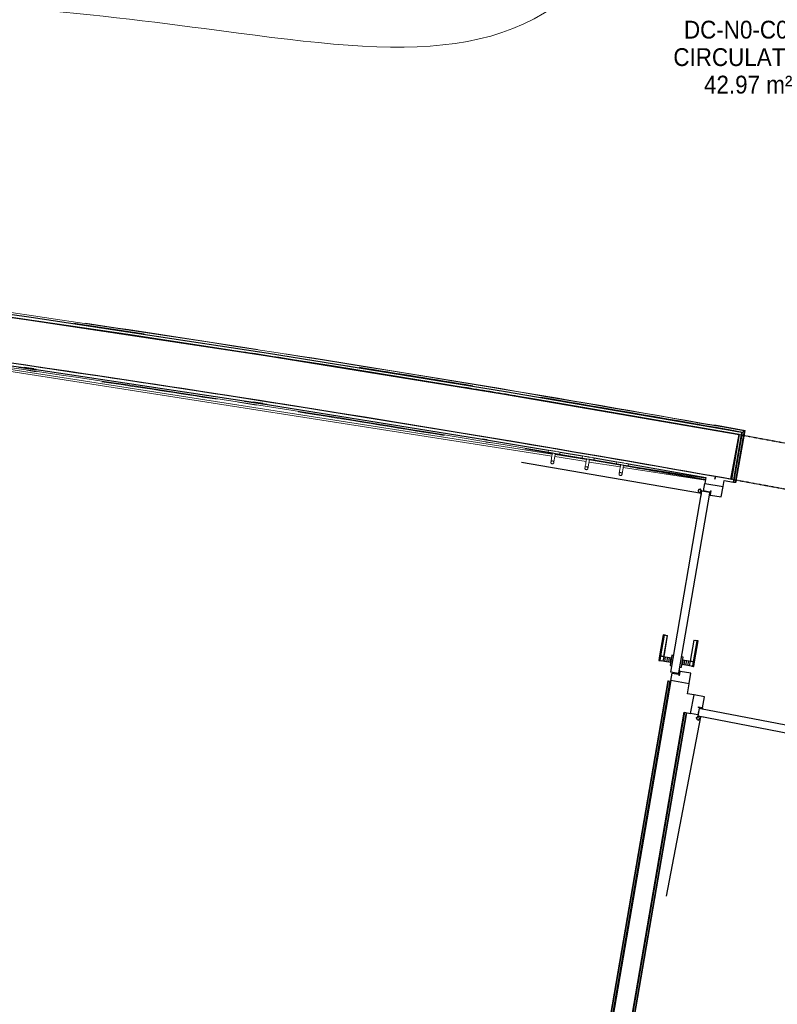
# Model space of a CAD drawing. Header units: millimetres. Extents: x 1909 to 61055, y -36590 to 14615.
# Tile 27 of 40: x 37185 to 41012, y -27429 to -22452. Entities that reach past the tile are written whole.
import ezdxf

# ---------------------------------------------------------------- set-up
doc = ezdxf.new("R2010")
doc.units = ezdxf.units.MM
doc.linetypes.add('Tiret', pattern=[2.5, 1.25, -1.25])
doc.linetypes.add('Tiret_2_', pattern=[2.5, 1.25, -1.25])
for name, color, linetype, lineweight in [('A-AREA-IDEN', 7, 'Continuous', 30), ('A-DETL-GENF', 7, 'Continuous', 18), ('A-DOOR', 7, 'Continuous', 25), ('A-FLOR', 7, 'Continuous', 25), ('A-FLOR-HRAL', 7, 'Continuous', 18), ('A-WALL', 7, 'Continuous', 25), ('E-WIRE', 7, 'Continuous', 18), ('I-FURN', 7, 'Continuous', 18), ('Q-SPCQ', 7, 'Continuous', 18)]:
    doc.layers.add(name, color=color, linetype=linetype, lineweight=lineweight)
doc.layers.add('A-DOOR-HDLN', color=5, linetype='Tiret', lineweight=25, true_color=0x0000ff)
doc.styles.add('Arial_1', font='arial.ttf', dxfattribs={"width": 0.9, "height": 90})

# ---------------------------------------------------------------- blocks, each defined once
blk = doc.blocks.new('PRT_SIMPLE_HUI_58x68x48 - PRT_BOIS_1V_930x2040x40-552383-2021_015_1111_DCE_1_50_N0 FINI_SSI_SDI')
at = {"layer": 'A-DETL-GENF', "lineweight": 25}
h = blk.add_hatch(color=256, dxfattribs=at)
h.paths.add_polyline_path([(-483.8, 9.7), (-483.8, 12.8), (-496.3, 14.5), (-500.5, 14.5), (-500.3, 13.2), (-495.7, 13.2), (-485.1, 11.7), (-484.5, 10.7)])
h.paths.add_polyline_path([(-508.5, 8), (-488.5, 8), (-483.8, 9.7), (-485.1, 10.6), (-488.7, 9.3), (-505.2, 9.7), (-505.2, 10.2), (-502, 10.8), (-502, 11.5), (-508.5, 11.5), (-508.5, 8.7)])
h = blk.add_hatch(color=256, dxfattribs=at)
h.paths.add_polyline_path([(413.8, 9.7), (418.9, 8), (438.5, 8), (438.5, 11.5), (432, 11.5), (432.2, 10.2), (435.2, 10.2), (435.2, 9.3), (418.2, 9.5), (415.1, 10.6)])
h.paths.add_polyline_path([(413.8, 9.7), (415.1, 11.7), (426.1, 13.2), (430.5, 13.2), (430.5, 14.5), (425.8, 14.5), (413.8, 12.8), (413.8, 10.4)])
at = {"layer": 'A-DETL-GENF'}
for p, q in [((-508.5, 11.5), (-502, 11.5)), ((-508.5, 8), (-508.5, 11.5)), ((-488.5, 8), (-508.5, 8)), ((-505.2, 10.2), (-505.2, 9.3)), ((-502, 10.2), (-505.2, 10.2)), ((-505.2, 9.3), (-488.7, 9.3)), ((-502, 11.5), (-502, 10.2)), ((-500.5, 14.5), (-496, 14.5)), ((-500.5, 13.2), (-500.5, 14.5)), ((-496.1, 13.2), (-500.5, 13.2)), ((-485.1, 11.7), (-496.1, 13.2)), ((-496, 14.5), (-483.8, 12.8)), ((-488.7, 9.3), (-485.1, 10.6)), ((-483.8, 9.7), (-488.5, 8)), ((-485.1, 10.6), (-485.1, 11.7)), ((-483.8, 12.8), (-483.8, 9.7)), ((413.8, 12.8), (426, 14.5)), ((413.8, 9.7), (413.8, 12.8)), ((418.5, 8), (413.8, 9.7)), ((426.1, 13.2), (415.1, 11.7)), ((415.1, 11.7), (415.1, 10.6)), ((415.1, 10.6), (418.7, 9.3)), ((438.5, 8), (418.5, 8)), ((418.7, 9.3), (435.2, 9.3)), ((426, 14.5), (430.5, 14.5)), ((430.5, 13.2), (426.1, 13.2)), ((430.5, 14.5), (430.5, 13.2)), ((432, 11.5), (438.5, 11.5)), ((432, 10.2), (432, 11.5)), ((435.2, 10.2), (432, 10.2)), ((435.2, 9.3), (435.2, 10.2)), ((438.5, 11.5), (438.5, 8))]:
    blk.add_line(p, q, dxfattribs=at)
at = {"layer": 'A-DOOR'}
for p, q in [((417, 54.5), (417, 977.5)), ((-427.1, 124), (-450.6, 124)), ((-450.6, 124), (-450.6, 123.5)), ((-450.6, 123.5), (-450.6, 119.4)), ((-427.1, 123.5), (-450.6, 123.5)), ((-450.6, 119.4), (-450.6, 112.3)), ((-427.1, 119.4), (-450.6, 119.4)), ((-450.6, 103), (-450.6, 112.3)), ((-450.6, 94.6), (-450.6, 103)), ((-427.1, 103), (-450.6, 103)), ((-319.6, 124), (-427.1, 124)), ((-427.1, 124), (-427.1, 123.5)), ((-427.1, 123.5), (-427.1, 124)), ((-427.1, 123.5), (-427.1, 119.4)), ((-319.6, 123.5), (-427.1, 123.5)), ((-427.1, 119.4), (-427.1, 123.5)), ((-427.1, 119.4), (-427.1, 112.3)), ((-319.6, 119.4), (-427.1, 119.4)), ((-427.1, 112.3), (-427.1, 119.4)), ((-427.1, 103), (-427.1, 112.3)), ((-427.1, 112.3), (-427.1, 103)), ((-427.1, 101.8), (-427.1, 103)), ((-319.6, 103), (-427.1, 103)), ((-427.1, 103), (-427.1, 94.6)), ((-427.1, 101.8), (-319.6, 101.8)), ((-319.6, 123.5), (-319.6, 124)), ((-319.6, 119.4), (-319.6, 123.5)), ((-319.6, 112.3), (-319.6, 119.4)), ((-319.6, 112.3), (-319.6, 103)), ((-319.6, 103), (-319.6, 101.8)), ((-499.5, 54.5), (430.5, 54.5)), ((-499.5, 14.5), (-499.5, 54.5)), ((-465.6, 63.5), (-465.6, 54.5)), ((-413.4, 63.5), (-465.6, 63.5)), ((-450.6, 84.2), (-450.6, 94.6)), ((-427.1, 94.6), (-450.6, 94.6)), ((-450.6, 73.4), (-450.6, 84.2)), ((-427.1, 84.2), (-450.6, 84.2)), ((-450.6, 65), (-450.6, 73.4)), ((-450.6, 73.4), (-427.1, 73.4)), ((-450.6, 65), (-450.6, 64)), ((-450.6, 64), (-427.1, 64)), ((-427.1, 94.6), (-427.1, 84.2)), ((-427.1, 84.2), (-427.1, 73.4)), ((-427.1, 73.4), (-427.1, 65)), ((-427.1, 64), (-427.1, 65)), ((-413.4, 54.5), (-413.4, 63.5)), ((430.5, 54.5), (430.5, 14.5)), ((426, 14.5), (-496, 14.5)), ((-465.6, 14.5), (-465.6, 5.5)), ((-465.6, 5.5), (-413.4, 5.5)), ((-427.1, 5), (-450.6, 5)), ((-450.6, 5), (-450.6, 4)), ((-450.6, -4.4), (-450.6, 4)), ((-427.1, 4), (-427.1, 5)), ((-427.1, 4), (-427.1, -4.4)), ((-413.4, 5.5), (-413.4, 14.5)), ((-450.6, -15.2), (-450.6, -4.4)), ((-427.1, -4.4), (-450.6, -4.4)), ((-450.6, -25.6), (-450.6, -15.2)), ((-450.6, -15.2), (-427.1, -15.2)), ((-450.6, -34), (-450.6, -25.6)), ((-450.6, -25.6), (-427.1, -25.6)), ((-450.6, -43.3), (-450.6, -34)), ((-450.6, -34), (-427.1, -34)), ((-450.6, -43.3), (-450.6, -50.4)), ((-427.1, -4.4), (-427.1, -15.2)), ((-427.1, -15.2), (-427.1, -25.6)), ((-427.1, -25.6), (-427.1, -34)), ((-427.1, -34), (-427.1, -32.8)), ((-319.6, -32.8), (-427.1, -32.8)), ((-427.1, -43.3), (-427.1, -34)), ((-427.1, -34), (-319.6, -34)), ((-427.1, -34), (-427.1, -43.3)), ((-427.1, -43.3), (-427.1, -50.4)), ((-427.1, -50.4), (-427.1, -43.3)), ((-319.6, -32.8), (-319.6, -34)), ((-319.6, -34), (-319.6, -43.3)), ((-319.6, -50.4), (-319.6, -43.3)), ((-450.6, -50.4), (-450.6, -54.5)), ((-450.6, -50.4), (-427.1, -50.4)), ((-450.6, -54.5), (-450.6, -55)), ((-450.6, -54.5), (-427.1, -54.5)), ((-450.6, -55), (-427.1, -55)), ((-427.1, -50.4), (-427.1, -54.5)), ((-427.1, -50.4), (-319.6, -50.4)), ((-427.1, -54.5), (-427.1, -50.4)), ((-427.1, -54.5), (-427.1, -55)), ((-427.1, -54.5), (-319.6, -54.5)), ((-427.1, -55), (-427.1, -54.5)), ((-427.1, -55), (-319.6, -55)), ((-319.6, -54.5), (-319.6, -50.4)), ((-319.6, -55), (-319.6, -54.5))]:
    blk.add_line(p, q, dxfattribs=at)
for radius, start, end in [(9.12, 155.8208, 180), (9.12, 180, 204.1792), (7.5, 360, 180), (7.5, 120, 180), (7.5, 180, 360), (7.5, 199.2555, 225), (9.12, 111.9887, 120), (9.12, 240, 248.0113), (7.5, 240, 300), (7.5, 0.3724, 90), (9.12, 291.9887, 300), (7.5, 330, 0), (9.12, 335.8208, 0)]:
    blk.add_arc((429, 65.5), radius, start, end, dxfattribs=at)
at = {"layer": 'Q-SPCQ'}
for p, q in [((430.5, 54.5), (403.5, 54.5)), ((430.5, 40.5), (430.5, 54.5))]:
    blk.add_line(p, q, dxfattribs=at)
blk = doc.blocks.new('PRT_SIMPLE_HUI_58x68x48 - PRT_BOIS_1V_930x2040x40-V4-2021_015_1111_DCE_1_50_N0 FINI_SSI_SDI')
at = {"layer": 'A-DETL-GENF', "lineweight": 25}
h = blk.add_hatch(color=256, dxfattribs=at)
h.paths.add_polyline_path([(-500.5, 14.5), (-500.3, 13.2), (-495.7, 13.1), (-485.1, 11.7), (-483.8, 9.7), (-483.8, 12.8), (-496.3, 14.5)])
h.paths.add_polyline_path([(-508.5, 11.5), (-508.5, 8), (-488.5, 8), (-483.8, 9.7), (-485.1, 10.6), (-488.7, 9.3), (-505.2, 9.6), (-505.2, 10.2), (-502, 10.2), (-502, 11.5), (-505.7, 11.5)])
h = blk.add_hatch(color=256, dxfattribs=at)
h.paths.add_polyline_path([(413.8, 12.8), (414.3, 10.5), (415.1, 11.7), (426.2, 13.2), (430.5, 13.2), (430.5, 14.5), (425.8, 14.5), (414.9, 12.9)])
h.paths.add_polyline_path([(415.1, 10.6), (413.8, 9.7), (419, 8), (438.5, 8), (438.5, 11.5), (432, 11.5), (432.2, 10.2), (435.2, 10.2), (435.2, 9.3), (418.2, 9.5), (415.3, 10.5)])
at = {"layer": 'A-DETL-GENF'}
for p, q in [((-508.5, 11.5), (-502, 11.5)), ((-508.5, 8), (-508.5, 11.5)), ((-488.5, 8), (-508.5, 8)), ((-505.2, 10.2), (-505.2, 9.3)), ((-502, 10.2), (-505.2, 10.2)), ((-505.2, 9.3), (-488.7, 9.3)), ((-502, 11.5), (-502, 10.2)), ((-500.5, 14.5), (-496, 14.5)), ((-500.5, 13.2), (-500.5, 14.5)), ((-496.1, 13.2), (-500.5, 13.2)), ((-485.1, 11.7), (-496.1, 13.2)), ((-496, 14.5), (-483.8, 12.8)), ((-488.7, 9.3), (-485.1, 10.6)), ((-483.8, 9.7), (-488.5, 8)), ((-485.1, 10.6), (-485.1, 11.7)), ((-483.8, 12.8), (-483.8, 9.7)), ((413.8, 12.8), (426, 14.5)), ((413.8, 9.7), (413.8, 12.8)), ((418.5, 8), (413.8, 9.7)), ((426.1, 13.2), (415.1, 11.7)), ((415.1, 11.7), (415.1, 10.6)), ((415.1, 10.6), (418.7, 9.3)), ((438.5, 8), (418.5, 8)), ((418.7, 9.3), (435.2, 9.3)), ((426, 14.5), (430.5, 14.5)), ((430.5, 13.2), (426.1, 13.2)), ((430.5, 14.5), (430.5, 13.2)), ((432, 11.5), (438.5, 11.5)), ((432, 10.2), (432, 11.5)), ((435.2, 10.2), (432, 10.2)), ((435.2, 9.3), (435.2, 10.2)), ((438.5, 11.5), (438.5, 8))]:
    blk.add_line(p, q, dxfattribs=at)
at = {"layer": 'A-DOOR'}
for p, q in [((417, 54.5), (417, 977.5)), ((-427.1, 124), (-450.6, 124)), ((-450.6, 124), (-450.6, 123.5)), ((-450.6, 123.5), (-450.6, 119.4)), ((-427.1, 123.5), (-450.6, 123.5)), ((-450.6, 119.4), (-450.6, 112.3)), ((-427.1, 119.4), (-450.6, 119.4)), ((-450.6, 103), (-450.6, 112.3)), ((-450.6, 94.6), (-450.6, 103)), ((-427.1, 103), (-450.6, 103)), ((-319.6, 124), (-427.1, 124)), ((-427.1, 124), (-427.1, 123.5)), ((-427.1, 123.5), (-427.1, 124)), ((-427.1, 123.5), (-427.1, 119.4)), ((-319.6, 123.5), (-427.1, 123.5)), ((-427.1, 119.4), (-427.1, 123.5)), ((-427.1, 119.4), (-427.1, 112.3)), ((-319.6, 119.4), (-427.1, 119.4)), ((-427.1, 112.3), (-427.1, 119.4)), ((-427.1, 103), (-427.1, 112.3)), ((-427.1, 112.3), (-427.1, 103)), ((-427.1, 101.8), (-427.1, 103)), ((-319.6, 103), (-427.1, 103)), ((-427.1, 103), (-427.1, 94.6)), ((-427.1, 101.8), (-319.6, 101.8)), ((-319.6, 123.5), (-319.6, 124)), ((-319.6, 119.4), (-319.6, 123.5)), ((-319.6, 112.3), (-319.6, 119.4)), ((-319.6, 112.3), (-319.6, 103)), ((-319.6, 103), (-319.6, 101.8)), ((-499.5, 54.5), (430.5, 54.5)), ((-499.5, 14.5), (-499.5, 54.5)), ((-465.6, 63.5), (-465.6, 54.5)), ((-413.4, 63.5), (-465.6, 63.5)), ((-450.6, 84.2), (-450.6, 94.6)), ((-427.1, 94.6), (-450.6, 94.6)), ((-450.6, 73.4), (-450.6, 84.2)), ((-427.1, 84.2), (-450.6, 84.2)), ((-450.6, 65), (-450.6, 73.4)), ((-450.6, 73.4), (-427.1, 73.4)), ((-450.6, 65), (-450.6, 64)), ((-450.6, 64), (-427.1, 64)), ((-427.1, 94.6), (-427.1, 84.2)), ((-427.1, 84.2), (-427.1, 73.4)), ((-427.1, 73.4), (-427.1, 65)), ((-427.1, 64), (-427.1, 65)), ((-413.4, 54.5), (-413.4, 63.5)), ((430.5, 54.5), (430.5, 14.5)), ((426, 14.5), (-496, 14.5)), ((-465.6, 14.5), (-465.6, 5.5)), ((-465.6, 5.5), (-413.4, 5.5)), ((-427.1, 5), (-450.6, 5)), ((-450.6, 5), (-450.6, 4)), ((-450.6, -4.4), (-450.6, 4)), ((-427.1, 4), (-427.1, 5)), ((-427.1, 4), (-427.1, -4.4)), ((-413.4, 5.5), (-413.4, 14.5)), ((-450.6, -15.2), (-450.6, -4.4)), ((-427.1, -4.4), (-450.6, -4.4)), ((-450.6, -25.6), (-450.6, -15.2)), ((-450.6, -15.2), (-427.1, -15.2)), ((-450.6, -34), (-450.6, -25.6)), ((-450.6, -25.6), (-427.1, -25.6)), ((-450.6, -43.3), (-450.6, -34)), ((-450.6, -34), (-427.1, -34)), ((-450.6, -43.3), (-450.6, -50.4)), ((-427.1, -4.4), (-427.1, -15.2)), ((-427.1, -15.2), (-427.1, -25.6)), ((-427.1, -25.6), (-427.1, -34)), ((-427.1, -34), (-427.1, -32.8)), ((-319.6, -32.8), (-427.1, -32.8)), ((-427.1, -43.3), (-427.1, -34)), ((-427.1, -34), (-319.6, -34)), ((-427.1, -34), (-427.1, -43.3)), ((-427.1, -43.3), (-427.1, -50.4)), ((-427.1, -50.4), (-427.1, -43.3)), ((-319.6, -32.8), (-319.6, -34)), ((-319.6, -34), (-319.6, -43.3)), ((-319.6, -50.4), (-319.6, -43.3)), ((-450.6, -50.4), (-450.6, -54.5)), ((-450.6, -50.4), (-427.1, -50.4)), ((-450.6, -54.5), (-450.6, -55)), ((-450.6, -54.5), (-427.1, -54.5)), ((-450.6, -55), (-427.1, -55)), ((-427.1, -50.4), (-427.1, -54.5)), ((-427.1, -50.4), (-319.6, -50.4)), ((-427.1, -54.5), (-427.1, -50.4)), ((-427.1, -54.5), (-427.1, -55)), ((-427.1, -54.5), (-319.6, -54.5)), ((-427.1, -55), (-427.1, -54.5)), ((-427.1, -55), (-319.6, -55)), ((-319.6, -54.5), (-319.6, -50.4)), ((-319.6, -55), (-319.6, -54.5))]:
    blk.add_line(p, q, dxfattribs=at)
for radius, start, end in [(9.12, 155.8208, 180), (9.12, 180, 204.1792), (7.5, 360, 180), (7.5, 120, 180), (7.5, 180, 360), (7.5, 195, 225), (9.12, 111.9887, 120), (9.12, 240, 248.0113), (7.5, 240, 300), (7.5, 0, 90), (9.12, 291.9887, 300), (7.5, 330, 0), (9.12, 335.8208, 0)]:
    blk.add_arc((429, 65.5), radius, start, end, dxfattribs=at)
at = {"layer": 'Q-SPCQ'}
for p, q in [((430.5, 54.5), (403.5, 54.5)), ((430.5, 40.5), (430.5, 54.5))]:
    blk.add_line(p, q, dxfattribs=at)
blk = doc.blocks.new('Garde-corps - Garde-corps-508898-2021_015_1111_DCE_1_50_N0 FINI_SSI_SDI')
at = {"layer": 'A-FLOR-HRAL'}
for p, q in [((-7280.7, -23338.4), (-7280.9, -23340.2)), ((-7280.7, -23338.4), (-7280.5, -23336.8)), ((-6439.9, -23427.9), (-7280.5, -23336.8)), ((-7281.6, -23347.3), (-7281.9, -23350.2)), ((-7280.9, -23340.2), (-7281.6, -23347.3)), ((-6219.3, -23462.4), (-7281.6, -23347.3)), ((-6218.1, -23347.5), (-6227.6, -23440.1)), ((-6216.7, -23349.3), (-6225.9, -23440.3)), ((-6215.1, -23351.2), (-6224.2, -23440.5)), ((-6188.5, -23350.5), (-6218.1, -23347.5)), ((-6188.7, -23352.2), (-6216.7, -23349.3)), ((-6188.9, -23353.9), (-6215.1, -23351.2)), ((-6215.1, -23351.2), (-6212.4, -23354.6)), ((-6001, -23373.1), (-6170.2, -23355.8)), ((-5999, -23371.5), (-6170, -23354.1)), ((-5997.2, -23370.1), (-6169.8, -23352.5)), ((-6054.5, -23374.8), (-6163, -23363.7)), ((-6011.7, -23478.8), (-6001, -23373.1)), ((-6009.8, -23477.3), (-5999, -23371.5)), ((-6008, -23475.8), (-5997.2, -23370.1)), ((-6001, -23373.1), (-6004.3, -23375.8)), ((-6440, -23428.7), (-6601.4, -23410.9)), ((-6213.4, -23404.8), (-6217.1, -23441.3)), ((-6019.5, -23485.1), (-6013.4, -23425.2)), ((-6220.5, -23460.8), (-6219.3, -23462.4)), ((-6219.1, -23461), (-6219.3, -23462.4)), ((-5496.1, -23550.9), (-6019.5, -23485.1)), ((-5388.7, -23553.7), (-6008, -23475.8)), ((-5851.6, -23493.9), (-6008, -23475.9)), ((-2835.3, -23894.9), (-2862.6, -23890.6)), ((-2601.7, -23931.6), (-2626.3, -23927.7)), ((-2418.4, -23971.2), (-2492.4, -23959.6)), ((381.1, -24400.5), (289.6, -24386.1)), ((562.3, -24429), (495, -24418.4)), ((1190.5, -24527.8), (948, -24489.6)), ((1178.4, -24536.3), (979.6, -24505.1)), ((1190.5, -24527.8), (1036.2, -24500.4)), ((1141.6, -24791.7), (1186.6, -24530.5)), ((1143.3, -24792), (1188.6, -24529.1)), ((1144.9, -24792.3), (1190.5, -24527.8)), ((1134.6, -24790.5), (1178.4, -24536.3)), ((1131.6, -24790), (1134.6, -24790.5)), ((1141.6, -24791.7), (1134.6, -24790.5)), ((1143.3, -24792), (1141.6, -24791.7)), ((1143.3, -24792), (1144.9, -24792.3))]:
    blk.add_line(p, q, dxfattribs=at)
at = {"layer": 'A-FLOR-HRAL', "flags": 128}
for points in [[(-6019.5, -23485.1), (-6019.7, -23485.2), (-6020, -23485.5), (-6020.4, -23485.8), (-6021, -23486.3), (-6021.6, -23486.8), (-6022.2, -23487.2), (-6022.8, -23487.8)], [(-6011.7, -23478.8), (-6015.6, -23482), (-6019.5, -23485.1)], [(-6008, -23475.8), (-6008, -23475.9), (-6008.1, -23475.9), (-6008.3, -23476.1), (-6008.5, -23476.2), (-6008.7, -23476.4), (-6008.9, -23476.6), (-6009.2, -23476.8), (-6009.4, -23477), (-6009.6, -23477.1), (-6009.8, -23477.3)], [(-3207.5, -23836.4), (-3472.3, -23794.7), (-4103, -23715.4)], [(-3261.1, -23838.8), (-3484.1, -23803.7), (-3971.4, -23742.5)], [(1186.6, -24530.5), (1182.5, -24533.4), (1178.4, -24536.3)]]:
    blk.add_lwpolyline(points, dxfattribs=at)
at = {"layer": 'A-FLOR-HRAL'}
for radius, start, end in [(118008.1, 83.932717, 84.07424), (118009.7, 83.663707, 84.07424), (117996.2, 83.553904, 84.07424), (117999.2, 83.555377, 84.07424), (118006.4, 83.663709, 84.07424), (117996.2, 82.935855, 83.459211), (117999.2, 82.934415, 83.457772), (118006.4, 79.92167, 83.454356), (118008.1, 82.322783, 83.453521), (117996.2, 81.758305, 82.805017), (117999.2, 82.280219, 82.794814), (118008.1, 81.77784, 82.226571), (117999.2, 81.836438, 82.080297), (117996.2, 80.580755, 81.627467), (117999.2, 81.412761, 81.587451), (118008.1, 81.131846, 81.559197), (118008.1, 79.920828, 81.063188), (117999.2, 80.596188, 80.878383), (117996.2, 79.926561, 80.449917), (117999.2, 79.925111, 80.427587)]:
    blk.add_arc((-19463.8, -140716), radius, start, end, dxfattribs=at)
for points, knots in [([(-6218.1, -23347.5), (-6218.1, -23347.5), (-6218.1, -23347.6), (-6218, -23347.7), (-6217.9, -23347.9), (-6217.7, -23348), (-6217.6, -23348.2), (-6217.4, -23348.4), (-6217.3, -23348.5), (-6217.2, -23348.6), (-6217.1, -23348.8), (-6217, -23348.9), (-6216.9, -23349), (-6216.8, -23349.2), (-6216.7, -23349.3), (-6216.7, -23349.3)], [0.1, 0.1, 0.1, 0.1, 0.2, 0.3, 0.4, 0.475, 0.55, 0.6, 0.65, 0.7, 0.75, 0.8, 0.85, 0.9, 1, 1, 1, 1]), ([(-5997.2, -23370.1), (-5997.2, -23370.1), (-5997.3, -23370.1), (-5997.4, -23370.2), (-5997.6, -23370.3), (-5997.8, -23370.5), (-5997.9, -23370.6), (-5998.1, -23370.7), (-5998.2, -23370.8), (-5998.3, -23371), (-5998.5, -23371.1), (-5998.6, -23371.2), (-5998.7, -23371.3), (-5998.9, -23371.4), (-5999, -23371.5), (-5999, -23371.5)], [0.1, 0.1, 0.1, 0.1, 0.2, 0.3, 0.4, 0.475, 0.55, 0.6, 0.65, 0.7, 0.75, 0.8, 0.85, 0.9, 1, 1, 1, 1]), ([(-6219.3, -23462.4), (-6219.3, -23462.4), (-6219.3, -23462.4), (-6219.2, -23462.5), (-6219.2, -23462.5), (-6219.1, -23462.6), (-6219.1, -23462.6), (-6219, -23462.7), (-6218.9, -23462.8), (-6218.8, -23462.9), (-6218.7, -23463), (-6218.6, -23463.2), (-6218.5, -23463.3), (-6218.4, -23463.4), (-6218.3, -23463.6), (-6218.2, -23463.7), (-6218.1, -23463.8), (-6218, -23464), (-6217.8, -23464.2), (-6217.5, -23464.5), (-6217.1, -23465.1), (-6216.8, -23465.5), (-6216.6, -23465.7)], [0, 0, 0, 0, 0.071429, 0.107143, 0.142857, 0.178571, 0.214286, 0.25, 0.285714, 0.321429, 0.357143, 0.392857, 0.428571, 0.464286, 0.5, 0.535714, 0.571429, 0.607143, 0.642857, 0.714286, 0.857143, 1, 1, 1, 1]), ([(1190.5, -24527.8), (1190.5, -24527.8), (1190.5, -24527.8), (1190.4, -24527.8), (1190.3, -24527.9), (1190.1, -24528), (1190, -24528.1), (1189.8, -24528.3), (1189.6, -24528.4), (1189.3, -24528.6), (1189.1, -24528.7), (1188.9, -24528.9), (1188.7, -24529), (1188.6, -24529.1)], [0.075, 0.075, 0.075, 0.075, 0.15, 0.2125, 0.275, 0.35, 0.425, 0.5, 0.6, 0.7, 0.775, 0.85, 1, 1, 1, 1]), ([(1178.4, -24536.3), (1178.4, -24536.3), (1178.4, -24536.3), (1178.3, -24536.3), (1178.3, -24536.4), (1178.2, -24536.4), (1178.1, -24536.5), (1178, -24536.5), (1177.9, -24536.6), (1177.8, -24536.7), (1177.7, -24536.8), (1177.6, -24536.9), (1177.4, -24536.9), (1177.3, -24537), (1177.2, -24537.1), (1177, -24537.2), (1176.9, -24537.3), (1176.7, -24537.5), (1176.5, -24537.6), (1176.1, -24537.9), (1175.6, -24538.2), (1175.1, -24538.6), (1174.9, -24538.7)], [0, 0, 0, 0, 0.071429, 0.107143, 0.142857, 0.178571, 0.214286, 0.25, 0.285714, 0.321429, 0.357143, 0.392857, 0.428571, 0.464286, 0.5, 0.535714, 0.571429, 0.607143, 0.642857, 0.714286, 0.857143, 1, 1, 1, 1])]:
    blk.add_open_spline(points, degree=3, knots=knots, dxfattribs=at)
blk = doc.blocks.new('Garde-corps - Garde-corps-509925-2021_015_1111_DCE_1_50_N0 FINI_SSI_SDI')
at = {"layer": 'A-FLOR-HRAL'}
for p, q in [((-3606.8, -24050.4), (216.4, -24648)), ((-3597.8, -24062.3), (214.7, -24658.4)), ((-2479.9, -24206.1), (-2389.5, -24219.3)), ((-2478.1, -24209.4), (-2387.5, -24222.7)), ((-2437.6, -24224.3), (-2389.5, -24231.3)), ((-1339, -24378.1), (-1224.3, -24396.1)), ((-1338, -24381.3), (-1223.3, -24399.3)), ((-1367.7, -24385.7), (-1277.6, -24399.7)), ((-733.1, -24486.2), (-662.4, -24497.6)), ((-175.7, -24565.3), (-85.3, -24580.4)), ((-119.5, -24586.7), (-90.5, -24591.6)), ((79.3, -24621.7), (216.9, -24644.9)), ((229.5, -24660.7), (387.7, -24685.4)), ((231.2, -24650.4), (389.4, -24675.1)), ((231.7, -24647.4), (389.6, -24674.3)), ((232.3, -24644.1), (390.1, -24671)), ((287.9, -24655.3), (389.9, -24672.7)), ((404.3, -24677.4), (562.4, -24702.1)), ((404.4, -24676.9), (562, -24704)), ((404.6, -24675.2), (562.3, -24702.3)), ((404.9, -24673.5), (562.6, -24700.6)), ((402.5, -24687.7), (560.6, -24712.5)), ((575.4, -24714.8), (989.6, -24779.5)), ((577.2, -24704.4), (991.4, -24769.2)), ((801, -25794.3), (-70.1, -30850.8)), ((802.7, -25794.5), (-68.8, -30852.7)), ((804.4, -25794.8), (-67.3, -30854.7)), ((811.4, -25796), (-61.5, -30862.9)), ((802.7, -25794.5), (801, -25794.3)), ((802.7, -25794.5), (804.4, -25794.8)), ((804.4, -25794.8), (811.4, -25796)), ((814.4, -25796.6), (811.4, -25796))]:
    blk.add_line(p, q, dxfattribs=at)
for radius, start, end in [(117731.1, 80.376571, 82.256375), (117727.7, 81.211511, 81.498362), (117727.7, 80.646196, 81.009486), (117727.7, 79.994872, 80.198876), (117729.4, 79.994875, 80.198876), (117731.1, 79.994879, 80.198876)]:
    blk.add_arc((-19463.8, -140716), radius, start, end, dxfattribs=at)
blk = doc.blocks.new('Garde-corps - Garde-corps-513392-2021_015_1111_DCE_1_50_N0 FINI_SSI_SDI')
at = {"layer": 'A-FLOR-HRAL'}
for p, q in [((154.7, -30202.5), (886.9, -25952.8)), ((161.8, -30203.7), (893.9, -25954.2)), ((163.5, -30204), (895.6, -25954.5)), ((165.1, -30204.3), (897.2, -25954.8)), ((151.8, -30202), (154.7, -30202.5)), ((161.8, -30203.7), (154.7, -30202.5)), ((163.5, -30204), (161.8, -30203.7)), ((163.5, -30204), (165.1, -30204.3))]:
    blk.add_line(p, q, dxfattribs=at)
blk = doc.blocks.new('72_PATERE_HEWI SERIE 477 - Colour - 92 Anthracite grey-566101-2021_015_1111_DCE_1_50_N0 FINI_SSI_SDI')
at = {"layer": 'A-DETL-GENF'}
for p, q in [((-10342.3, -18757.7), (-10342.8, -18762.6)), ((-10342.2, -18756.2), (-10342.3, -18757.7)), ((-10342.1, -18755.1), (-10342.2, -18756.2)), ((-10340.4, -18753.8), (-10342.1, -18755.1)), ((-10331, -18754.7), (-10340.4, -18753.8)), ((-10331.8, -18762.8), (-10331, -18754.7)), ((-10398.4, -18776.9), (-10398.6, -18778.1)), ((-10398.6, -18778.1), (-10398.6, -18779.4)), ((-10398.6, -18779.4), (-10398.4, -18780.7)), ((-10397.9, -18775.6), (-10398.4, -18776.9)), ((-10398.4, -18780.7), (-10398, -18782)), ((-10398, -18782), (-10397.4, -18783.1)), ((-10397.3, -18774.5), (-10397.9, -18775.6)), ((-10397.4, -18783.1), (-10396.5, -18784.1)), ((-10396.4, -18773.5), (-10397.3, -18774.5)), ((-10396.5, -18784.1), (-10395.5, -18785)), ((-10395.4, -18772.7), (-10396.4, -18773.5)), ((-10395.5, -18785), (-10394.4, -18785.6)), ((-10394.3, -18772), (-10395.4, -18772.7)), ((-10394.4, -18785.6), (-10393.3, -18786.1)), ((-10392.6, -18771.5), (-10394.3, -18772)), ((-10393.3, -18786.1), (-10391.9, -18786.3)), ((-10391.1, -18771.4), (-10392.6, -18771.5)), ((-10389.1, -18786.1), (-10391.9, -18786.3)), ((-10391.9, -18786.3), (-10389.1, -18786.1)), ((-10391.9, -18786.3), (-10386.3, -18786.9)), ((-10384.9, -18772), (-10391.1, -18771.4)), ((-10391.1, -18771.4), (-10387.7, -18772.2)), ((-10387.7, -18772.2), (-10391.1, -18771.4)), ((-10386.4, -18784.7), (-10389.1, -18786.1)), ((-10389.1, -18786.1), (-10386.4, -18784.7)), ((-10387.7, -18772.2), (-10385.4, -18774.1)), ((-10385.4, -18774.1), (-10387.7, -18772.2)), ((-10384.5, -18782.3), (-10386.4, -18784.7)), ((-10386.4, -18784.7), (-10384.5, -18782.3)), ((-10386.3, -18786.9), (-10382.7, -18787.3)), ((-10385.4, -18774.1), (-10384, -18776.8)), ((-10384, -18776.8), (-10385.4, -18774.1)), ((-10381.2, -18772.3), (-10384.9, -18772)), ((-10383.7, -18779.6), (-10384.5, -18782.3)), ((-10384.5, -18782.3), (-10383.7, -18779.6)), ((-10384, -18776.8), (-10383.7, -18779.6)), ((-10383.7, -18779.6), (-10384, -18776.8)), ((-10382.7, -18787.3), (-10376.1, -18787.9)), ((-10374.6, -18773), (-10381.2, -18772.3)), ((-10376.1, -18787.9), (-10371.8, -18788.3)), ((-10370.3, -18773.4), (-10374.6, -18773)), ((-10371.8, -18788.3), (-10367.4, -18788.8)), ((-10365.9, -18773.9), (-10370.3, -18773.4)), ((-10367.4, -18788.8), (-10363.1, -18789.2)), ((-10361.6, -18774.3), (-10365.9, -18773.9)), ((-10363.1, -18789.2), (-10358.7, -18789.6)), ((-10357.2, -18774.7), (-10361.6, -18774.3)), ((-10358.7, -18789.6), (-10354.3, -18790.1)), ((-10352.9, -18775.2), (-10357.2, -18774.7)), ((-10354.3, -18790.1), (-10350, -18790.5)), ((-10348.5, -18775.6), (-10352.9, -18775.2)), ((-10350, -18790.5), (-10345.6, -18790.9)), ((-10344.2, -18776), (-10348.5, -18775.6)), ((-10347.6, -18810.7), (-10347.7, -18811.7)), ((-10347.5, -18809.8), (-10347.6, -18810.7)), ((-10347.2, -18806.7), (-10347.5, -18809.8)), ((-10346.8, -18802.5), (-10347.2, -18806.7)), ((-10346.4, -18799), (-10346.8, -18802.5)), ((-10346.1, -18795.2), (-10346.4, -18799)), ((-10345.7, -18791.4), (-10346.1, -18795.2)), ((-10345.1, -18785.5), (-10345.7, -18791.4)), ((-10345.6, -18790.9), (-10345.4, -18788.8)), ((-10345.4, -18788.8), (-10345.2, -18786.1)), ((-10345.2, -18786.1), (-10344.9, -18783.5)), ((-10343.6, -18770.8), (-10345.1, -18785.5)), ((-10344.9, -18783.5), (-10344.6, -18780.8)), ((-10344.6, -18780.8), (-10344.4, -18778.2)), ((-10344.4, -18778.2), (-10344.2, -18776)), ((-10342.8, -18762.6), (-10343.6, -18770.8)), ((-10336.9, -18814.4), (-10336.2, -18807.6)), ((-10336.2, -18807.6), (-10335.8, -18803.7)), ((-10335.8, -18803.7), (-10334.8, -18793.4)), ((-10334.8, -18793.4), (-10334.4, -18789.6)), ((-10334.4, -18789.6), (-10334.2, -18787)), ((-10334.2, -18787), (-10333.9, -18784.6)), ((-10333.9, -18784.6), (-10333.7, -18782.1)), ((-10333.7, -18782.1), (-10333.3, -18778.3)), ((-10333.3, -18778.3), (-10332.9, -18774.4)), ((-10332.9, -18774.4), (-10332.6, -18770.7)), ((-10332.6, -18770.7), (-10332.2, -18767.2)), ((-10332.2, -18767.2), (-10331.8, -18762.8)), ((-10347.7, -18811.7), (-10346.4, -18813.5)), ((-10346.4, -18813.5), (-10341.6, -18813.9)), ((-10341.6, -18813.9), (-10336.9, -18814.4))]:
    blk.add_line(p, q, dxfattribs=at)
blk = doc.blocks.new('B02_ARC_rvt-1-2021_015_1111_DCE_1_50_N0 FINI_SSI_SDI')
at = {"layer": 'A-FLOR'}
for p, q in [((-2417.3, -23970.2), (-2245.2, -23995.4)), ((-2402.4, -24217.4), (-2450.5, -24210.4)), ((-1245.2, -24392.8), (-1293.3, -24385.3)), ((-112.4, -24575.9), (-137.9, -24571.6)), ((980.2, -24833.7), (986.8, -24795.9)), ((1070.7, -24864.5), (1079.7, -24812)), ((1012.8, -24839.3), (980.2, -24833.7)), ((1010.2, -24854.1), (1011.5, -24854.3)), ((1012.5, -24840.8), (1012.8, -24839.3)), ((1012.8, -24854.6), (1014.7, -24854.9)), ((1016.1, -24855.1), (1070.7, -24864.5)), ((815.2, -25792), (821.7, -25754.2)), ((821.7, -25754.2), (854.2, -25759.8)), ((854.2, -25759.8), (854.4, -25758.3)), ((858, -25745.2), (856.7, -25745)), ((861.2, -25745.8), (859.3, -25745.4)), ((917.2, -25755.4), (862.6, -25746)), ((908.1, -25808), (917.2, -25755.4)), ((985.5, -25875), (933.1, -25865)), ((975, -25930), (985.5, -25875)), ((952.9, -25965.5), (915.3, -25958.3)), ((959.1, -25933.1), (952.9, -25965.5)), ((960.6, -25933.3), (959.1, -25933.1)), ((973.9, -25935.9), (974.1, -25934.6)), ((974.3, -25933.3), (974.7, -25931.4))]:
    blk.add_line(p, q, dxfattribs=at)
for radius, start, end in [(117983.7, 81.048711, 81.164677), (117983.7, 80.490296, 80.617087), (117753.7, 80.337579, 80.492048)]:
    blk.add_arc((-19463.8, -140716), radius, start, end, dxfattribs=at)
at = {"layer": 'A-WALL'}
for p, q in [((1160.5, -24548.8), (1121.4, -24775.5)), ((1133.7, -24777.7), (1172.8, -24551)), ((1172.8, -24551), (1174.9, -24538.7)), ((256.2, -24637.9), (369.7, -24657.2)), ((428.8, -24667.3), (542.2, -24686.8)), ((601.3, -24697), (992, -24765.3)), ((992, -24765.3), (986.8, -24795.9)), ((1038.8, -24773.6), (1041, -24761.2)), ((1041, -24761.2), (1038.8, -24773.6)), ((1080.4, -24812.1), (1085.6, -24781.8)), ((1085.6, -24781.8), (1131.6, -24790)), ((1131.6, -24790), (1133.7, -24777.7)), ((986.8, -24795.9), (1080.4, -24812.1)), ((815.2, -25792), (-59.1, -30866.4)), ((908.8, -25808.1), (815.2, -25792)), ((900.1, -25858.6), (908.8, -25808.1)), ((933.1, -25865), (900.1, -25858.6)), ((915.3, -25958.3), (933.1, -25865)), ((34.5, -30882.5), (883.9, -25952.3)), ((883.9, -25952.3), (915.3, -25958.3))]:
    blk.add_line(p, q, dxfattribs=at)
at = {"layer": 'A-WALL', "flags": 128}
for points in [[(1174.9, -24538.7), (-20, -24332.8), (-1217, -24139.1), (-2415.9, -23957.8), (-3616.5, -23788.7), (-4818.9, -23632.1), (-6022.8, -23487.8)], [(-6036.5, -23498.8), (-4832.7, -23642.9), (-3630.5, -23799.5), (-2429.9, -23968.3), (-1231.2, -24149.5), (-34.3, -24343), (1160.5, -24548.8)], [(-3609.4, -24047.1), (-2456.4, -24209.5), (-1305.1, -24383.4), (-155.6, -24568.7), (197, -24627.8)], [(1121.4, -24775.5), (1081.2, -24768.4), (1041, -24761.2)]]:
    blk.add_lwpolyline(points, dxfattribs=at)
at = {"layer": 'A-WALL'}
blk.add_arc((-19463.8, -140716), 117753.7, 79.971797, 82.261307, dxfattribs=at)
at = {"layer": 'A-DOOR', "lineweight": 18}
for name, p, rotation in [('PRT_SIMPLE_HUI_58x68x48 - PRT_BOIS_1V_930x2040x40-552383-2021_015_1111_DCE_1_50_N0 FINI_SSI_SDI', (953.7, -25267.5), 80.22487919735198), ('PRT_SIMPLE_HUI_58x68x48 - PRT_BOIS_1V_930x2040x40-V4-2021_015_1111_DCE_1_50_N0 FINI_SSI_SDI', (1386.2, -26000), 169.1696317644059)]:
    blk.add_blockref(name, p, dxfattribs=dict(at, rotation=rotation))
at = {"layer": 'A-FLOR-HRAL', "lineweight": 18}
for name in ['Garde-corps - Garde-corps-508898-2021_015_1111_DCE_1_50_N0 FINI_SSI_SDI', 'Garde-corps - Garde-corps-509925-2021_015_1111_DCE_1_50_N0 FINI_SSI_SDI', 'Garde-corps - Garde-corps-513392-2021_015_1111_DCE_1_50_N0 FINI_SSI_SDI']:
    blk.add_blockref(name, (0, 0), dxfattribs=at)
at = {"layer": 'I-FURN', "lineweight": 18}
for p, rotation in [((-17799, -13025.5), 86.0374654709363), ((-17609, -13028.2), 85.95222947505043), ((-17419.2, -13031), 85.86706850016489)]:
    blk.add_blockref('72_PATERE_HEWI SERIE 477 - Colour - 92 Anthracite grey-566101-2021_015_1111_DCE_1_50_N0 FINI_SSI_SDI', p, dxfattribs=dict(at, rotation=rotation))
blk = doc.blocks.new('Ouverture en rectangle - Ouverture en rectangle _143x207_-3216767-2021_015_1111_DCE_1_50_N0 FINI_SSI_SDI')
at = {"layer": 'A-DOOR-HDLN', "linetype": 'Tiret_2_'}
for p, q in [((-715, 115), (715, 115)), ((715, -115), (-715, -115))]:
    blk.add_line(p, q, dxfattribs=at)
blk = doc.blocks.new('B02_DC_STR_rvt-1-2021_015_1111_DCE_1_50_N0 FINI_SSI_SDI')
at = {"layer": 'A-WALL'}
blk.add_line((1118.9, -24775.1), (1160.5, -24548.8), dxfattribs=at)
at = {"layer": 'A-WALL', "flags": 128}
blk.add_lwpolyline([(1160.5, -24548.8), (136.5, -24371.7), (-889, -24203.6), (-1915.9, -24044.5), (-2944.2, -23894.5), (-3973.8, -23753.5), (-5004.6, -23621.6), (-6036.5, -23498.8)], dxfattribs=at)
at = {"layer": 'A-WALL'}
blk.add_arc((-19463.8, -140716), 117753.7, 79.933278, 84.1092, dxfattribs=at)
at = {"layer": 'A-DOOR', "color": 5, "lineweight": 25, "true_color": 0x0000ff, "rotation": 349.5853757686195}
blk.add_blockref('Ouverture en rectangle - Ouverture en rectangle _143x207_-3216767-2021_015_1111_DCE_1_50_N0 FINI_SSI_SDI', (1842.9, -24791.2), dxfattribs=at)
blk = doc.blocks.new('B02_SSI_rvt-1-2021_015_1111_DCE_1_50_N0 FINI_SSI_SDI')
at = {"layer": 'E-WIRE', "color": 1, "true_color": 0xff0000}
blk.add_open_spline([(-6171.3, -23365.8), (-4681.4, -22115.6), (-159.5, -22635.1), (1065.7, -22902.5), (1350.8, -17463.2)], degree=3, knots=[0, 0, 0, 0, 8.476232, 20.782036, 20.782036, 20.782036, 20.782036], dxfattribs=at)

msp = doc.modelspace()

# ---------------------------------------------------------------- block references
at = {"lineweight": 5}
for name in ['B02_DC_STR_rvt-1-2021_015_1111_DCE_1_50_N0 FINI_SSI_SDI', 'B02_ARC_rvt-1-2021_015_1111_DCE_1_50_N0 FINI_SSI_SDI', 'B02_SSI_rvt-1-2021_015_1111_DCE_1_50_N0 FINI_SSI_SDI']:
    msp.add_blockref(name, (39658.7, 0), dxfattribs=at)

# ---------------------------------------------------------------- texts
at = {"layer": 'A-AREA-IDEN', "color": 8, "true_color": 0x808080, "char_height": 90, "attachment_point": 1, "style": 'Arial_1'}
for s, insert, width in [('DC-N0-C001', (40540.8, -22457.4), 779.24), ('CIRCULATION', (40487.2, -22596.3), 905.506), ('42.97 m²', (40642, -22735.2), 530.316)]:
    msp.add_mtext(s, dxfattribs=dict(at, insert=insert, width=width))

doc.saveas('drawing.dxf')
